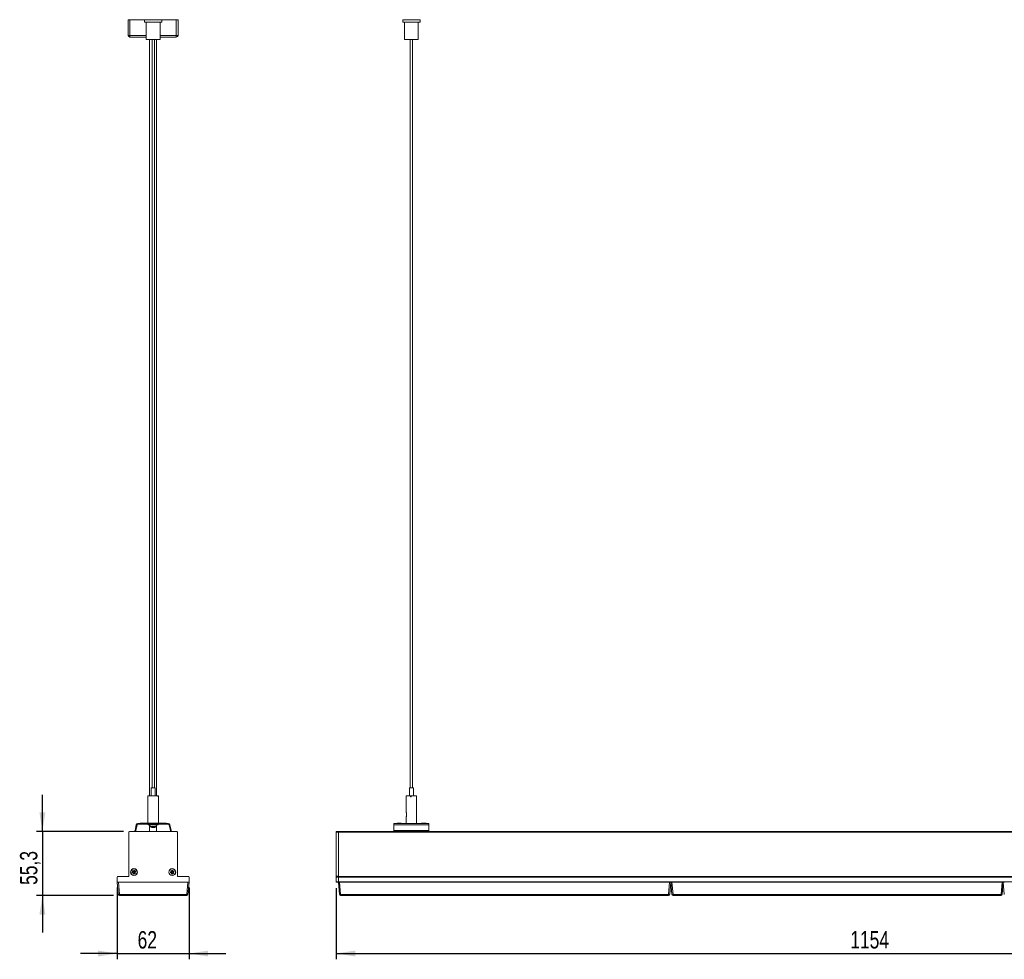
# Model space of a CAD drawing. Header units: millimetres. Extents: x 20 to 511, y 55 to 273.
# Tile 1 of 3: x 20 to 190, y 111 to 273. Entities that reach past the tile are written whole.
import ezdxf

# ---------------------------------------------------------------- set-up
doc = ezdxf.new("R2010")
doc.units = ezdxf.units.MM
doc.layers.add('SLD-0', color=179, linetype='Continuous')
doc.styles.add('SLDTEXTSTYLE0', font='TXT', dxfattribs={"width": 0.75})
doc.dimstyles.new('SLDDIMSTYLE0', dxfattribs={"dimtxt": 3, "dimasz": 3.302, "dimexe": 0, "dimexo": 0.0625, "dimgap": 0.75, "dimtad": 1, "dimdec": 1, "dimlfac": 5, "dimrnd": 1e-09, "dimzin": 12, "dimdsep": 46, "dimtxsty": 'SLDTEXTSTYLE0', "dimsah": 1, "dimcen": 0.09, "dimadec": 0, "dimazin": 3, "dimtfac": 1, "dimtdec": 1, "dimtmove": 0, "dimatfit": 0, "dimfxl": 1, "dimfrac": 2, "dimtolj": 1, "dimtzin": 12, "dimarcsym": 0})
doc.dimstyles.new('SLDDIMSTYLE1', dxfattribs={"dimtxt": 3, "dimasz": 3.302, "dimexe": 0, "dimexo": 0.0625, "dimgap": 0.75, "dimtad": 1, "dimdec": 1, "dimlfac": 5, "dimrnd": 1e-09, "dimzin": 12, "dimdsep": 46, "dimtxsty": 'SLDTEXTSTYLE0', "dimsah": 1, "dimcen": 0.09, "dimadec": 0, "dimazin": 3, "dimtfac": 1, "dimtdec": 1, "dimtofl": 0, "dimtmove": 0, "dimatfit": 3, "dimfxl": 1, "dimfrac": 2, "dimtolj": 1, "dimtzin": 12, "dimarcsym": 0})

# ---------------------------------------------------------------- blocks, each defined once
blk = doc.blocks.new('_D')
at = {"layer": 'SLD-0'}
for p, q in [((37.29, 123.59), (37.29, 111.19)), ((49.69, 123.59), (49.69, 111.19)), ((37.29, 112.19), (30.94, 112.19)), ((37.29, 112.19), (49.69, 112.19)), ((49.69, 112.19), (56.04, 112.19))]:
    blk.add_line(p, q, dxfattribs=at)
for points in [[(37.29, 112.19), (33.99, 112.7), (33.99, 111.69)], [(49.69, 112.19), (52.99, 111.69), (52.99, 112.7)]]:
    blk.add_solid(points, dxfattribs=at)
at = {"layer": 'SLD-0', "insert": (40.81, 116.06), "char_height": 3, "attachment_point": 1, "style": 'SLDTEXTSTYLE0'}
blk.add_mtext('62', dxfattribs=at)
blk = doc.blocks.new('_D_1')
at = {"layer": 'SLD-0'}
for p, q in [((24.37, 133.25), (24.37, 139.6)), ((38.39, 133.25), (23.37, 133.25)), ((24.37, 133.25), (24.37, 122.19)), ((36.67, 122.19), (23.37, 122.19)), ((24.37, 122.19), (24.37, 115.84))]:
    blk.add_line(p, q, dxfattribs=at)
for points in [[(24.37, 133.25), (24.88, 136.56), (23.86, 136.56)], [(24.37, 122.19), (23.86, 118.89), (24.88, 118.89)]]:
    blk.add_solid(points, dxfattribs=at)
at = {"layer": 'SLD-0', "insert": (20.5, 124.04), "char_height": 3, "attachment_point": 1, "rotation": 90, "style": 'SLDTEXTSTYLE0'}
blk.add_mtext('55,3', dxfattribs=at)
blk = doc.blocks.new('_D_2')
at = {"layer": 'SLD-0'}
for p, q in [((75.08, 123.49), (75.08, 111.19)), ((305.88, 123.49), (305.88, 111.19)), ((75.08, 112.19), (305.88, 112.19))]:
    blk.add_line(p, q, dxfattribs=at)
for points in [[(75.08, 112.19), (78.39, 111.69), (78.39, 112.7)], [(305.88, 112.19), (302.58, 112.7), (302.58, 111.69)]]:
    blk.add_solid(points, dxfattribs=at)
at = {"layer": 'SLD-0', "insert": (163.87, 116.06), "char_height": 3, "attachment_point": 1, "style": 'SLDTEXTSTYLE0'}
blk.add_mtext('1154', dxfattribs=at)

msp = doc.modelspace()

# ---------------------------------------------------------------- linework, layer by layer
at = {"color": 7, "linetype": 'Continuous', "lineweight": 15}
for p, q in [((39.188, 270.72), (39.188, 273.42)), ((39.188, 273.42), (39.488, 273.42)), ((39.488, 273.42), (39.488, 270.72)), ((39.488, 273.42), (42.002, 273.42)), ((42.002, 273.42), (42.002, 273.02)), ((42.002, 273.42), (42.683, 273.42)), ((42.002, 273.02), (42.683, 273.02)), ((42.304, 273.02), (42.304, 270.02)), ((42.683, 273.42), (45.007, 273.42)), ((42.683, 273.02), (45.007, 273.02)), ((44.704, 270.02), (44.704, 273.02)), ((45.007, 273.02), (45.007, 273.42)), ((45.007, 273.42), (47.488, 273.42)), ((47.488, 270.72), (47.488, 273.42)), ((47.488, 273.42), (47.788, 273.42)), ((47.788, 273.42), (47.788, 270.72)), ((86.582, 273.42), (86.582, 273.02)), ((86.582, 273.42), (89.342, 273.42)), ((86.582, 273.02), (89.342, 273.02)), ((86.884, 273.02), (86.884, 270.02)), ((89.284, 270.02), (89.284, 273.02)), ((89.342, 273.42), (89.586, 273.42)), ((89.342, 273.02), (89.586, 273.02)), ((89.586, 273.02), (89.586, 273.42)), ((39.188, 270.72), (39.488, 270.72)), ((39.488, 270.42), (39.488, 270.72)), ((42.304, 270.42), (39.488, 270.42)), ((42.272, 270.42), (42.272, 270.02)), ((47.488, 270.42), (44.704, 270.42)), ((47.488, 270.42), (47.488, 270.72)), ((47.788, 270.72), (47.488, 270.72)), ((42.888, 270.02), (42.272, 270.02)), ((44.704, 270.02), (42.304, 270.02)), ((42.888, 270.02), (42.888, 139.42)), ((43.304, 270.02), (43.304, 140.82)), ((43.704, 140.82), (43.704, 270.02)), ((44.088, 139.42), (44.088, 270.02)), ((44.672, 270.02), (44.088, 270.02)), ((89.284, 270.02), (86.884, 270.02)), ((87.884, 270.02), (87.884, 140.82)), ((88.284, 140.82), (88.284, 270.02)), ((42.572, 139.42), (42.572, 134.72)), ((42.604, 139.42), (42.572, 139.42)), ((42.604, 139.42), (42.604, 134.72)), ((44.391, 139.42), (42.604, 139.42)), ((43.159, 140.82), (43.159, 139.42)), ((43.159, 140.82), (43.849, 140.82)), ((43.849, 139.42), (43.849, 140.82)), ((44.391, 139.22), (44.391, 139.42)), ((44.391, 139.42), (44.404, 139.42)), ((44.404, 134.72), (44.404, 139.42)), ((44.404, 139.42), (44.404, 139.22)), ((44.404, 139.42), (44.404, 139.42)), ((87.184, 139.42), (87.184, 136.71)), ((87.938, 139.42), (87.184, 139.42)), ((87.739, 140.82), (87.739, 139.42)), ((87.739, 140.82), (88.429, 140.82)), ((87.938, 139.22), (87.938, 139.42)), ((87.99, 139.42), (87.938, 139.42)), ((87.99, 139.22), (87.99, 139.42)), ((88.071, 139.42), (88.071, 139.22)), ((88.984, 139.42), (88.071, 139.42)), ((88.429, 139.42), (88.429, 140.82)), ((88.984, 134.62), (88.984, 139.42)), ((44.391, 139.22), (44.404, 139.22)), ((88.071, 139.22), (87.938, 139.22)), ((40.579, 134.388), (40.363, 133.451)), ((40.612, 134.388), (40.396, 133.451)), ((40.493, 133.429), (40.709, 134.365)), ((46.104, 134.62), (40.904, 134.62)), ((40.904, 134.52), (46.104, 134.52)), ((41.572, 134.72), (41.604, 134.72)), ((41.604, 134.62), (41.604, 134.72)), ((41.604, 134.72), (45.404, 134.72)), ((42.625, 134.52), (42.623, 134.493)), ((42.656, 134.497), (42.623, 134.493)), ((42.623, 134.493), (42.624, 134.403)), ((42.656, 134.406), (42.624, 134.403)), ((42.657, 134.52), (42.656, 134.493)), ((42.757, 134.504), (42.656, 134.493)), ((42.656, 134.493), (42.656, 134.403)), ((42.824, 134.42), (42.656, 134.403)), ((42.742, 134.412), (42.743, 134.403)), ((42.775, 134.408), (42.743, 134.403)), ((42.75, 134.455), (42.76, 134.52)), ((42.86, 134.403), (42.75, 134.455)), ((42.774, 134.415), (42.776, 134.403)), ((42.84, 134.413), (42.776, 134.403)), ((42.815, 134.52), (42.874, 134.493)), ((42.828, 134.403), (42.815, 134.409)), ((42.829, 134.411), (42.828, 134.403)), ((42.854, 134.406), (42.828, 134.403)), ((42.874, 134.493), (42.86, 134.403)), ((43.088, 134.427), (42.86, 134.403)), ((43.03, 134.513), (42.874, 134.493)), ((42.888, 134.406), (42.888, 133.254)), ((42.946, 134.412), (42.973, 134.1)), ((43.1, 134.427), (43.225, 134.427)), ((43.128, 134.455), (43.145, 134.52)), ((43.311, 134.403), (43.128, 134.455)), ((43.169, 134.435), (43.128, 134.455)), ((43.169, 134.435), (43.17, 134.433)), ((43.237, 134.52), (43.333, 134.493)), ((43.333, 134.493), (43.311, 134.403)), ((43.435, 134.427), (43.311, 134.403)), ((43.408, 134.513), (43.333, 134.493)), ((43.466, 134.427), (43.698, 134.427)), ((43.581, 134.435), (43.651, 134.455)), ((43.651, 134.455), (43.668, 134.52)), ((43.835, 134.403), (43.651, 134.455)), ((43.687, 134.427), (43.759, 134.424)), ((43.726, 134.427), (43.698, 134.427)), ((43.76, 134.52), (43.858, 134.493)), ((43.822, 134.513), (43.822, 134.514)), ((43.822, 134.513), (43.858, 134.493)), ((43.858, 134.493), (43.835, 134.403)), ((43.847, 134.427), (43.843, 134.427)), ((43.847, 134.427), (44.017, 134.427)), ((43.965, 134.435), (44.117, 134.455)), ((44.001, 134.426), (44.132, 134.418)), ((44.064, 134.427), (44.017, 134.427)), ((44.036, 134.1), (44.064, 134.427)), ((44.063, 134.412), (44.148, 134.403)), ((44.088, 133.254), (44.088, 134.41)), ((44.088, 134.406), (44.116, 134.403)), ((44.107, 134.427), (44.111, 134.427)), ((44.116, 134.403), (44.122, 134.406)), ((44.117, 134.455), (44.128, 134.52)), ((44.233, 134.403), (44.117, 134.455)), ((44.132, 134.418), (44.233, 134.403)), ((44.148, 134.403), (44.168, 134.413)), ((44.161, 134.409), (44.2, 134.403)), ((44.2, 134.403), (44.184, 134.41)), ((44.186, 134.52), (44.247, 134.493)), ((44.201, 134.408), (44.2, 134.403)), ((44.247, 134.493), (44.233, 134.403)), ((44.234, 134.412), (44.32, 134.403)), ((44.235, 134.415), (44.352, 134.403)), ((44.239, 134.442), (44.35, 134.455)), ((44.32, 134.403), (44.32, 134.406)), ((44.32, 134.406), (44.32, 134.403)), ((44.35, 134.455), (44.35, 134.52)), ((44.352, 134.403), (44.35, 134.455)), ((44.351, 134.52), (44.353, 134.493)), ((44.353, 134.493), (44.352, 134.403)), ((45.384, 134.72), (45.372, 134.72)), ((45.404, 134.72), (45.404, 134.62)), ((45.804, 134.62), (45.765, 134.663)), ((46.267, 134.365), (46.483, 133.429)), ((46.299, 134.365), (46.515, 133.429)), ((46.613, 133.451), (46.397, 134.388)), ((85.084, 134.62), (91.084, 134.62)), ((85.084, 134.388), (85.084, 134.62)), ((91.084, 134.388), (85.084, 134.388)), ((85.084, 133.451), (85.084, 134.388)), ((87.184, 135.634), (87.184, 134.62)), ((91.084, 134.62), (91.084, 134.388)), ((91.084, 134.388), (91.084, 133.451)), ((39.288, 133.154), (39.288, 125.554)), ((47.588, 133.254), (39.388, 133.254)), ((40.355, 133.384), (40.355, 133.254)), ((40.388, 133.384), (40.388, 133.254)), ((40.488, 133.254), (40.488, 133.384)), ((44.036, 134.1), (42.973, 134.1)), ((43.4, 133.996), (43.4, 133.953)), ((43.482, 133.962), (43.482, 133.953)), ((43.608, 133.965), (43.608, 133.953)), ((46.488, 133.384), (46.488, 133.254)), ((46.521, 133.384), (46.521, 133.254)), ((46.621, 133.254), (46.621, 133.384)), ((47.688, 125.554), (47.688, 133.154)), ((75.084, 133.254), (75.484, 133.254)), ((75.084, 133.154), (75.084, 133.254)), ((75.484, 133.154), (75.084, 133.154)), ((75.084, 125.554), (75.084, 133.154)), ((75.484, 133.254), (305.484, 133.254)), ((75.484, 133.254), (75.484, 133.154)), ((75.484, 133.154), (305.484, 133.154)), ((75.484, 125.554), (75.484, 133.154)), ((85.084, 133.384), (85.084, 133.451)), ((85.084, 133.451), (91.084, 133.451)), ((91.084, 133.384), (85.084, 133.384)), ((85.084, 133.254), (85.084, 133.384)), ((91.084, 133.451), (91.084, 133.384)), ((91.084, 133.384), (91.084, 133.254)), ((39.936, 126.256), (39.986, 126.282)), ((39.955, 126.22), (39.936, 126.256)), ((39.955, 126.22), (40.004, 126.246)), ((39.958, 126.356), (39.989, 126.38)), ((39.992, 126.312), (39.958, 126.356)), ((39.974, 126.185), (40.023, 126.211)), ((40.029, 126.193), (39.974, 126.185)), ((40.035, 126.153), (39.979, 126.145)), ((39.985, 126.106), (39.979, 126.145)), ((40.04, 126.113), (39.985, 126.106)), ((39.986, 126.282), (40.004, 126.246)), ((40.024, 126.336), (39.989, 126.38)), ((39.992, 126.312), (40.024, 126.336)), ((40.055, 126.361), (40.021, 126.405)), ((40.021, 126.405), (40.068, 126.375)), ((40.04, 126.113), (40.035, 126.153)), ((40.064, 126.473), (40.042, 126.439)), ((40.042, 126.439), (40.09, 126.409)), ((40.061, 126.037), (40.063, 126.093)), ((40.061, 126.037), (40.101, 126.035)), ((40.063, 126.093), (40.103, 126.091)), ((40.064, 126.473), (40.111, 126.443)), ((40.111, 126.443), (40.09, 126.409)), ((40.101, 126.035), (40.103, 126.091)), ((40.14, 126.452), (40.161, 126.504)), ((40.14, 126.452), (40.177, 126.437)), ((40.141, 126.034), (40.143, 126.09)), ((40.162, 126.086), (40.141, 126.034)), ((40.161, 126.504), (40.198, 126.489)), ((40.177, 126.437), (40.198, 126.489)), ((40.199, 126.071), (40.178, 126.019)), ((40.215, 126.004), (40.178, 126.019)), ((40.236, 126.055), (40.199, 126.071)), ((40.214, 126.422), (40.235, 126.474)), ((40.236, 126.055), (40.215, 126.004)), ((40.235, 126.474), (40.233, 126.418)), ((40.265, 126.065), (40.286, 126.099)), ((40.312, 126.035), (40.265, 126.065)), ((40.275, 126.473), (40.273, 126.417)), ((40.313, 126.415), (40.273, 126.417)), ((40.315, 126.471), (40.275, 126.473)), ((40.334, 126.069), (40.286, 126.099)), ((40.355, 126.103), (40.308, 126.133)), ((40.312, 126.035), (40.334, 126.069)), ((40.315, 126.471), (40.313, 126.415)), ((40.321, 126.147), (40.355, 126.103)), ((40.336, 126.395), (40.391, 126.402)), ((40.336, 126.395), (40.341, 126.355)), ((40.341, 126.355), (40.397, 126.363)), ((40.347, 126.315), (40.402, 126.323)), ((40.384, 126.196), (40.352, 126.172)), ((40.352, 126.172), (40.387, 126.127)), ((40.402, 126.323), (40.353, 126.297)), ((40.421, 126.288), (40.372, 126.261)), ((40.39, 126.226), (40.372, 126.261)), ((40.384, 126.196), (40.418, 126.152)), ((40.418, 126.152), (40.387, 126.127)), ((40.44, 126.252), (40.39, 126.226)), ((40.391, 126.402), (40.397, 126.363)), ((40.44, 126.252), (40.421, 126.288)), ((46.536, 126.256), (46.586, 126.282)), ((46.555, 126.22), (46.536, 126.256)), ((46.555, 126.22), (46.604, 126.246)), ((46.558, 126.356), (46.589, 126.38)), ((46.592, 126.312), (46.558, 126.356)), ((46.574, 126.185), (46.623, 126.211)), ((46.629, 126.193), (46.574, 126.185)), ((46.635, 126.153), (46.579, 126.145)), ((46.585, 126.106), (46.579, 126.145)), ((46.64, 126.113), (46.585, 126.106)), ((46.586, 126.282), (46.604, 126.246)), ((46.624, 126.336), (46.589, 126.38)), ((46.592, 126.312), (46.624, 126.336)), ((46.621, 126.405), (46.668, 126.375)), ((46.655, 126.361), (46.621, 126.405)), ((46.64, 126.113), (46.635, 126.153)), ((46.664, 126.473), (46.642, 126.439)), ((46.642, 126.439), (46.69, 126.409)), ((46.661, 126.037), (46.663, 126.093)), ((46.661, 126.037), (46.701, 126.035)), ((46.663, 126.093), (46.703, 126.091)), ((46.664, 126.473), (46.711, 126.443)), ((46.711, 126.443), (46.69, 126.409)), ((46.701, 126.035), (46.703, 126.091)), ((46.74, 126.452), (46.761, 126.504)), ((46.74, 126.452), (46.777, 126.437)), ((46.741, 126.034), (46.743, 126.09)), ((46.762, 126.086), (46.741, 126.034)), ((46.761, 126.504), (46.798, 126.489)), ((46.777, 126.437), (46.798, 126.489)), ((46.799, 126.071), (46.778, 126.019)), ((46.815, 126.004), (46.778, 126.019)), ((46.836, 126.055), (46.799, 126.071)), ((46.814, 126.422), (46.835, 126.474)), ((46.836, 126.055), (46.815, 126.004)), ((46.835, 126.474), (46.833, 126.418)), ((46.865, 126.065), (46.886, 126.099)), ((46.912, 126.035), (46.865, 126.065)), ((46.875, 126.473), (46.873, 126.417)), ((46.913, 126.415), (46.873, 126.417)), ((46.915, 126.471), (46.875, 126.473)), ((46.934, 126.069), (46.886, 126.099)), ((46.955, 126.103), (46.908, 126.133)), ((46.912, 126.035), (46.934, 126.069)), ((46.915, 126.471), (46.913, 126.415)), ((46.921, 126.147), (46.955, 126.103)), ((46.936, 126.395), (46.991, 126.402)), ((46.936, 126.395), (46.941, 126.355)), ((46.941, 126.355), (46.997, 126.363)), ((46.947, 126.315), (47.002, 126.323)), ((46.984, 126.196), (46.952, 126.172)), ((46.952, 126.172), (46.987, 126.127)), ((47.002, 126.323), (46.953, 126.297)), ((47.021, 126.288), (46.972, 126.261)), ((46.99, 126.226), (46.972, 126.261)), ((46.984, 126.196), (47.018, 126.152)), ((47.018, 126.152), (46.987, 126.127)), ((47.04, 126.252), (46.99, 126.226)), ((46.991, 126.402), (46.997, 126.363)), ((47.04, 126.252), (47.021, 126.288)), ((37.288, 125.394), (37.288, 124.594)), ((37.473, 122.376), (37.288, 124.494)), ((37.288, 124.494), (37.388, 124.494)), ((39.228, 125.494), (37.388, 125.494)), ((37.388, 124.494), (49.588, 124.494)), ((37.487, 124.494), (37.672, 122.376)), ((49.588, 125.494), (47.748, 125.494)), ((49.304, 122.376), (49.489, 124.494)), ((49.688, 124.494), (49.503, 122.376)), ((49.588, 124.494), (49.688, 124.494)), ((49.688, 124.594), (49.688, 125.394)), ((75.084, 125.554), (75.484, 125.554)), ((75.084, 125.494), (75.084, 125.554)), ((75.084, 125.494), (75.484, 125.494)), ((75.084, 125.394), (75.084, 125.494)), ((75.084, 124.594), (75.084, 125.394)), ((75.484, 125.394), (75.084, 125.394)), ((75.084, 124.594), (75.484, 124.594)), ((75.084, 124.494), (75.084, 124.594)), ((75.484, 124.494), (75.084, 124.494)), ((75.484, 125.554), (75.484, 125.494)), ((75.484, 125.494), (305.484, 125.494)), ((75.484, 125.394), (75.484, 125.494)), ((305.484, 125.394), (75.484, 125.394)), ((75.484, 124.594), (75.484, 125.394)), ((75.484, 124.594), (305.484, 124.594)), ((75.484, 124.494), (75.484, 124.594)), ((75.511, 124.494), (75.484, 124.494)), ((75.669, 122.376), (75.484, 124.494)), ((75.511, 124.494), (75.683, 124.494)), ((75.683, 124.494), (75.869, 122.376)), ((132.685, 124.494), (75.683, 124.494)), ((132.5, 122.376), (132.685, 124.494)), ((132.685, 124.494), (132.858, 124.494)), ((132.884, 124.494), (132.699, 122.376)), ((132.911, 124.494), (132.858, 124.494)), ((133.069, 122.376), (132.884, 124.494)), ((132.911, 124.494), (133.083, 124.494)), ((133.083, 124.494), (133.269, 122.376)), ((190.085, 124.494), (133.083, 124.494)), ((189.9, 122.376), (190.085, 124.494)), ((190.085, 124.494), (190.258, 124.494)), ((190.284, 124.494), (190.099, 122.376)), ((190.311, 124.494), (190.258, 124.494)), ((190.469, 122.376), (190.284, 124.494)), ((190.311, 124.494), (190.483, 124.494)), ((37.672, 122.376), (49.304, 122.376)), ((37.672, 122.194), (37.672, 122.376)), ((49.304, 122.194), (37.672, 122.194)), ((49.304, 122.194), (49.304, 122.376)), ((75.869, 122.376), (132.5, 122.376)), ((75.869, 122.376), (75.869, 122.194)), ((132.5, 122.194), (75.869, 122.194)), ((132.5, 122.194), (132.5, 122.376)), ((133.269, 122.376), (189.9, 122.376)), ((133.269, 122.376), (133.269, 122.194)), ((189.9, 122.194), (133.269, 122.194)), ((189.9, 122.194), (189.9, 122.376))]:
    msp.add_line(p, q, dxfattribs=at)
at = {"color": 8, "linetype": 'Continuous', "lineweight": 15}
for p, q in [((39.488, 270.72), (42.304, 270.72)), ((44.704, 270.72), (47.488, 270.72)), ((43.142, 134.429), (43.143, 134.448)), ((43.852, 134.519), (43.85, 134.497))]:
    msp.add_line(p, q, dxfattribs=at)
at = {"color": 7, "linetype": 'Continuous', "lineweight": 15, "flags": 128}
for points in [[(43.367, 133.957), (43.377, 133.956), (43.4, 133.953)], [(43.504, 133.957), (43.498, 133.956), (43.482, 133.953)], [(39.974, 126.185), (39.97, 126.192), (39.966, 126.198), (39.963, 126.205), (39.96, 126.21), (39.958, 126.214), (39.956, 126.218), (39.955, 126.22), (39.955, 126.22)], [(39.979, 126.145), (39.979, 126.146), (39.979, 126.148), (39.978, 126.152), (39.978, 126.157), (39.977, 126.163), (39.976, 126.17), (39.975, 126.177), (39.974, 126.185)], [(39.989, 126.38), (39.99, 126.381), (39.992, 126.382), (39.995, 126.385), (39.999, 126.388), (40.003, 126.391), (40.009, 126.396), (40.015, 126.4), (40.021, 126.405)], [(40.004, 126.246), (40.005, 126.246), (40.006, 126.244), (40.008, 126.24), (40.01, 126.236), (40.013, 126.231), (40.016, 126.225), (40.02, 126.218), (40.023, 126.211)], [(40.042, 126.439), (40.042, 126.438), (40.041, 126.436), (40.039, 126.433), (40.036, 126.429), (40.033, 126.424), (40.029, 126.418), (40.025, 126.412), (40.021, 126.405)], [(40.024, 126.336), (40.024, 126.337), (40.026, 126.338), (40.029, 126.34), (40.033, 126.343), (40.038, 126.347), (40.043, 126.351), (40.049, 126.356), (40.055, 126.361)], [(40.035, 126.153), (40.034, 126.154), (40.034, 126.156), (40.034, 126.16), (40.033, 126.164), (40.032, 126.17), (40.031, 126.177), (40.03, 126.185), (40.029, 126.193)], [(40.084, 126.399), (40.082, 126.397), (40.08, 126.394), (40.078, 126.391), (40.077, 126.388), (40.075, 126.385), (40.073, 126.382), (40.071, 126.379), (40.068, 126.375)], [(40.09, 126.409), (40.09, 126.409), (40.089, 126.408), (40.089, 126.408), (40.088, 126.406), (40.087, 126.405), (40.086, 126.403), (40.085, 126.401), (40.084, 126.399)], [(40.101, 126.035), (40.101, 126.035), (40.104, 126.035), (40.107, 126.035), (40.112, 126.035), (40.118, 126.035), (40.125, 126.034), (40.133, 126.034), (40.141, 126.034)], [(40.103, 126.091), (40.103, 126.091), (40.106, 126.091), (40.109, 126.091), (40.114, 126.091), (40.12, 126.091), (40.127, 126.09), (40.135, 126.09), (40.143, 126.09)], [(40.178, 126.019), (40.177, 126.019), (40.175, 126.02), (40.171, 126.021), (40.167, 126.023), (40.161, 126.025), (40.155, 126.028), (40.148, 126.031), (40.141, 126.034)], [(40.162, 126.086), (40.165, 126.084), (40.169, 126.083), (40.172, 126.081), (40.176, 126.08), (40.179, 126.078), (40.182, 126.077), (40.185, 126.076), (40.188, 126.075)], [(40.177, 126.437), (40.177, 126.437), (40.178, 126.437), (40.179, 126.437), (40.18, 126.436), (40.182, 126.435), (40.183, 126.435), (40.186, 126.434), (40.188, 126.433)], [(40.214, 126.422), (40.211, 126.424), (40.207, 126.425), (40.204, 126.427), (40.2, 126.428), (40.197, 126.429), (40.194, 126.431), (40.191, 126.432), (40.188, 126.433)], [(40.199, 126.071), (40.199, 126.071), (40.198, 126.071), (40.197, 126.071), (40.196, 126.072), (40.194, 126.072), (40.193, 126.073), (40.19, 126.074), (40.188, 126.075)], [(40.198, 126.489), (40.199, 126.489), (40.201, 126.488), (40.205, 126.487), (40.209, 126.485), (40.215, 126.482), (40.221, 126.48), (40.228, 126.477), (40.235, 126.474)], [(40.273, 126.417), (40.272, 126.417), (40.27, 126.417), (40.267, 126.417), (40.262, 126.417), (40.256, 126.417), (40.249, 126.418), (40.241, 126.418), (40.233, 126.418)], [(40.275, 126.473), (40.275, 126.473), (40.272, 126.473), (40.269, 126.473), (40.264, 126.473), (40.258, 126.473), (40.251, 126.473), (40.243, 126.474), (40.235, 126.474)], [(40.286, 126.099), (40.287, 126.099), (40.288, 126.101), (40.29, 126.104), (40.292, 126.109), (40.296, 126.114), (40.299, 126.12), (40.303, 126.126), (40.308, 126.133)], [(40.352, 126.172), (40.352, 126.171), (40.35, 126.17), (40.347, 126.167), (40.343, 126.164), (40.338, 126.161), (40.333, 126.156), (40.327, 126.152), (40.321, 126.147)], [(40.334, 126.069), (40.334, 126.07), (40.335, 126.071), (40.337, 126.075), (40.34, 126.079), (40.343, 126.084), (40.347, 126.09), (40.351, 126.096), (40.355, 126.103)], [(40.341, 126.355), (40.342, 126.354), (40.342, 126.352), (40.342, 126.348), (40.343, 126.343), (40.344, 126.337), (40.345, 126.33), (40.346, 126.323), (40.347, 126.315)], [(40.372, 126.261), (40.371, 126.262), (40.37, 126.264), (40.368, 126.267), (40.366, 126.272), (40.363, 126.277), (40.36, 126.283), (40.356, 126.29), (40.353, 126.297)], [(40.387, 126.127), (40.386, 126.127), (40.384, 126.125), (40.381, 126.123), (40.377, 126.12), (40.373, 126.116), (40.367, 126.112), (40.361, 126.108), (40.355, 126.103)], [(40.397, 126.363), (40.397, 126.362), (40.397, 126.36), (40.398, 126.356), (40.398, 126.351), (40.399, 126.345), (40.4, 126.338), (40.401, 126.331), (40.402, 126.323)], [(40.421, 126.288), (40.421, 126.288), (40.42, 126.29), (40.418, 126.294), (40.416, 126.298), (40.413, 126.303), (40.41, 126.309), (40.406, 126.316), (40.402, 126.323)], [(46.574, 126.185), (46.57, 126.192), (46.566, 126.198), (46.563, 126.205), (46.56, 126.21), (46.558, 126.214), (46.556, 126.218), (46.555, 126.22), (46.555, 126.22)], [(46.579, 126.145), (46.579, 126.146), (46.579, 126.148), (46.578, 126.152), (46.578, 126.157), (46.577, 126.163), (46.576, 126.17), (46.575, 126.177), (46.574, 126.185)], [(46.589, 126.38), (46.59, 126.381), (46.592, 126.382), (46.595, 126.385), (46.599, 126.388), (46.603, 126.391), (46.609, 126.396), (46.615, 126.4), (46.621, 126.405)], [(46.604, 126.246), (46.605, 126.246), (46.606, 126.244), (46.608, 126.24), (46.61, 126.236), (46.613, 126.231), (46.616, 126.225), (46.62, 126.218), (46.623, 126.211)], [(46.642, 126.439), (46.642, 126.438), (46.641, 126.436), (46.639, 126.433), (46.636, 126.429), (46.633, 126.424), (46.629, 126.418), (46.625, 126.412), (46.621, 126.405)], [(46.624, 126.336), (46.624, 126.337), (46.626, 126.338), (46.629, 126.34), (46.633, 126.343), (46.638, 126.347), (46.643, 126.351), (46.649, 126.356), (46.655, 126.361)], [(46.635, 126.153), (46.634, 126.154), (46.634, 126.156), (46.634, 126.16), (46.633, 126.164), (46.632, 126.17), (46.631, 126.177), (46.63, 126.185), (46.629, 126.193)], [(46.684, 126.399), (46.682, 126.397), (46.68, 126.394), (46.678, 126.391), (46.677, 126.388), (46.675, 126.385), (46.673, 126.382), (46.671, 126.379), (46.668, 126.375)], [(46.69, 126.409), (46.69, 126.409), (46.689, 126.408), (46.689, 126.408), (46.688, 126.406), (46.687, 126.405), (46.686, 126.403), (46.685, 126.401), (46.684, 126.399)], [(46.701, 126.035), (46.701, 126.035), (46.704, 126.035), (46.707, 126.035), (46.712, 126.035), (46.718, 126.035), (46.725, 126.034), (46.733, 126.034), (46.741, 126.034)], [(46.703, 126.091), (46.703, 126.091), (46.706, 126.091), (46.709, 126.091), (46.714, 126.091), (46.72, 126.091), (46.727, 126.09), (46.735, 126.09), (46.743, 126.09)], [(46.778, 126.019), (46.777, 126.019), (46.775, 126.02), (46.771, 126.021), (46.767, 126.023), (46.761, 126.025), (46.755, 126.028), (46.748, 126.031), (46.741, 126.034)], [(46.762, 126.086), (46.765, 126.084), (46.769, 126.083), (46.772, 126.081), (46.776, 126.08), (46.779, 126.078), (46.782, 126.077), (46.785, 126.076), (46.788, 126.075)], [(46.777, 126.437), (46.777, 126.437), (46.778, 126.437), (46.779, 126.437), (46.78, 126.436), (46.782, 126.435), (46.783, 126.435), (46.786, 126.434), (46.788, 126.433)], [(46.814, 126.422), (46.811, 126.424), (46.807, 126.425), (46.804, 126.427), (46.8, 126.428), (46.797, 126.429), (46.794, 126.431), (46.791, 126.432), (46.788, 126.433)], [(46.799, 126.071), (46.799, 126.071), (46.798, 126.071), (46.797, 126.071), (46.796, 126.072), (46.794, 126.072), (46.793, 126.073), (46.79, 126.074), (46.788, 126.075)], [(46.798, 126.489), (46.799, 126.489), (46.801, 126.488), (46.805, 126.487), (46.809, 126.485), (46.815, 126.482), (46.821, 126.48), (46.828, 126.477), (46.835, 126.474)], [(46.873, 126.417), (46.872, 126.417), (46.87, 126.417), (46.867, 126.417), (46.862, 126.417), (46.856, 126.417), (46.849, 126.418), (46.841, 126.418), (46.833, 126.418)], [(46.875, 126.473), (46.875, 126.473), (46.872, 126.473), (46.869, 126.473), (46.864, 126.473), (46.858, 126.473), (46.851, 126.473), (46.843, 126.474), (46.835, 126.474)], [(46.886, 126.099), (46.887, 126.099), (46.888, 126.101), (46.89, 126.104), (46.892, 126.109), (46.896, 126.114), (46.899, 126.12), (46.903, 126.126), (46.908, 126.133)], [(46.952, 126.172), (46.952, 126.171), (46.95, 126.17), (46.947, 126.167), (46.943, 126.164), (46.938, 126.161), (46.933, 126.156), (46.927, 126.152), (46.921, 126.147)], [(46.934, 126.069), (46.934, 126.07), (46.935, 126.071), (46.937, 126.075), (46.94, 126.079), (46.943, 126.084), (46.947, 126.09), (46.951, 126.096), (46.955, 126.103)], [(46.941, 126.355), (46.942, 126.354), (46.942, 126.352), (46.942, 126.348), (46.943, 126.343), (46.944, 126.337), (46.945, 126.33), (46.946, 126.323), (46.947, 126.315)], [(46.972, 126.261), (46.971, 126.262), (46.97, 126.264), (46.968, 126.267), (46.966, 126.272), (46.963, 126.277), (46.96, 126.283), (46.956, 126.29), (46.953, 126.297)], [(46.987, 126.127), (46.986, 126.127), (46.984, 126.125), (46.981, 126.123), (46.977, 126.12), (46.973, 126.116), (46.967, 126.112), (46.961, 126.108), (46.955, 126.103)], [(46.997, 126.363), (46.997, 126.362), (46.997, 126.36), (46.998, 126.356), (46.998, 126.351), (46.999, 126.345), (47, 126.338), (47.001, 126.331), (47.002, 126.323)], [(47.021, 126.288), (47.021, 126.288), (47.02, 126.29), (47.018, 126.294), (47.016, 126.298), (47.013, 126.303), (47.01, 126.309), (47.006, 126.316), (47.002, 126.323)]]:
    msp.add_lwpolyline(points, dxfattribs=at)
at = {"color": 7, "linetype": 'Continuous', "lineweight": 15}
for centre, radius in [((40.188, 126.254), 0.6), ((40.188, 126.254), 0.56), ((46.788, 126.254), 0.6), ((46.788, 126.254), 0.56)]:
    msp.add_circle(centre, radius, dxfattribs=at)
for centre, radius, start, end in [((39.488, 270.72), 0.3, 180, 270), ((47.488, 270.72), 0.3, 270, 0), ((40.872, 134.32), 0.3, 90, 167), ((40.904, 134.32), 0.3, 90, 167), ((40.904, 134.32), 0.2, 90, 167), ((46.072, 134.32), 0.2, 13, 90), ((46.104, 134.32), 0.3, 13, 90), ((46.104, 134.32), 0.2, 13, 90), ((85.711, 134.52), 0.2, 90, 150), ((86.165, 134.52), 0.2, 30, 90), ((90.004, 134.52), 0.2, 90, 150), ((90.457, 134.52), 0.2, 30, 90), ((39.388, 133.154), 0.1, 90, 180), ((40.655, 133.384), 0.3, 167, 180), ((40.688, 133.384), 0.3, 167, 180), ((40.688, 133.384), 0.2, 167, 180), ((43.504, 134.947), 1, 237.90129, 262.11845), ((43.34, 134.663), 0.669, 264.61559, 275.38441), ((43.449, 134.288), 0.339, 239.48622, 261.68422), ((43.546, 134.657), 0.706, 258.1091, 264.84174), ((43.575, 134.288), 0.339, 239.48622, 261.68422), ((43.461, 134.666), 0.716, 275.21012, 290.72389), ((43.543, 134.666), 0.716, 275.21013, 290.72389), ((43.504, 134.947), 1, 277.88155, 302.09871), ((43.755, 134.28), 0.287, 261.77063, 278.22937), ((46.288, 133.384), 0.2, 0, 13), ((46.321, 133.384), 0.2, 0, 13), ((46.321, 133.384), 0.3, 0, 13), ((47.588, 133.154), 0.1, 0, 90), ((39.974, 126.185), 0.08, 117.85019, 277.85019), ((39.974, 126.185), 0.04, 117.85019, 277.85019), ((40.021, 126.405), 0.08, 57.85019, 217.85019), ((40.021, 126.405), 0.04, 57.85019, 217.85019), ((39.976, 126.299), 0.02, 297.85019, 37.85019), ((39.976, 126.299), 0.06, 297.85019, 37.85019), ((40.043, 126.093), 0.06, 357.85019, 97.85019), ((40.043, 126.093), 0.02, 357.85019, 97.85019), ((40.141, 126.034), 0.08, 177.85019, 337.85019), ((40.122, 126.46), 0.06, 237.85019, 337.85019), ((40.141, 126.034), 0.04, 177.85019, 337.85019), ((40.122, 126.46), 0.02, 237.85019, 337.85019), ((40.235, 126.474), 0.08, 357.85019, 157.85019), ((40.235, 126.474), 0.04, 357.85019, 157.85019), ((40.254, 126.048), 0.06, 57.85019, 157.85019), ((40.254, 126.048), 0.02, 57.85019, 157.85019), ((40.333, 126.414), 0.06, 177.85019, 277.85019), ((40.355, 126.103), 0.08, 237.85019, 37.85019), ((40.333, 126.414), 0.02, 177.85019, 277.85019), ((40.355, 126.103), 0.04, 237.85019, 37.85019), ((40.4, 126.208), 0.06, 117.85019, 217.85019), ((40.4, 126.208), 0.02, 117.85019, 217.85019), ((40.402, 126.323), 0.08, 297.85019, 97.85019), ((40.402, 126.323), 0.04, 297.85019, 97.85019), ((46.574, 126.185), 0.08, 117.85019, 277.85019), ((46.574, 126.185), 0.04, 117.85019, 277.85019), ((46.621, 126.405), 0.08, 57.85019, 217.85019), ((46.621, 126.405), 0.04, 57.85019, 217.85019), ((46.576, 126.299), 0.02, 297.85019, 37.85019), ((46.576, 126.299), 0.06, 297.85019, 37.85019), ((46.643, 126.093), 0.06, 357.85019, 97.85019), ((46.643, 126.093), 0.02, 357.85019, 97.85019), ((46.741, 126.034), 0.08, 177.85019, 337.85019), ((46.722, 126.46), 0.06, 237.85019, 337.85019), ((46.741, 126.034), 0.04, 177.85019, 337.85019), ((46.722, 126.46), 0.02, 237.85019, 337.85019), ((46.835, 126.474), 0.08, 357.85019, 157.85019), ((46.835, 126.474), 0.04, 357.85019, 157.85019), ((46.854, 126.048), 0.06, 57.85019, 157.85019), ((46.854, 126.048), 0.02, 57.85019, 157.85019), ((46.933, 126.414), 0.06, 177.85019, 277.85019), ((46.955, 126.103), 0.08, 237.85019, 37.85019), ((46.933, 126.414), 0.02, 177.85019, 277.85019), ((46.955, 126.103), 0.04, 237.85019, 37.85019), ((47, 126.208), 0.06, 117.85019, 217.85019), ((47, 126.208), 0.02, 117.85019, 217.85019), ((47.002, 126.323), 0.08, 297.85019, 97.85019), ((47.002, 126.323), 0.04, 297.85019, 97.85019), ((37.388, 125.394), 0.1, 90, 180), ((37.388, 124.594), 0.1, 180, 270), ((39.228, 125.554), 0.06, 270, 0), ((47.748, 125.554), 0.06, 180, 270), ((49.588, 125.394), 0.1, 0, 90), ((49.588, 124.594), 0.1, 270, 0), ((37.573, 122.953), 0.585, 260.19728, 279.80272), ((37.672, 122.394), 0.2, 185, 270), ((49.403, 122.953), 0.585, 260.19725, 279.80275), ((49.304, 122.394), 0.2, 270, 355), ((75.769, 122.953), 0.585, 260.19647, 279.80353), ((75.869, 122.394), 0.2, 185, 270), ((132.599, 122.953), 0.585, 260.19647, 279.80353), ((132.5, 122.394), 0.2, 270, 355), ((133.169, 122.953), 0.585, 260.19647, 279.80353), ((133.269, 122.394), 0.2, 185, 270), ((189.999, 122.953), 0.585, 260.19743, 279.80257), ((189.9, 122.394), 0.2, 270, 355)]:
    msp.add_arc(centre, radius, start, end, dxfattribs=at)
for points, knots in [([(87.184, 136.71), (87.185, 136.698), (87.187, 136.669), (87.201, 136.597), (87.215, 136.513), (87.227, 136.431), (87.238, 136.333), (87.244, 136.232), (87.244, 136.129), (87.239, 136.028), (87.23, 135.929), (87.217, 135.841), (87.204, 135.767), (87.192, 135.696), (87.184, 135.65), (87.184, 135.636), (87.185, 135.634)], [0, 0, 0, 0, 0.0697492, 0.17374, 0.2267925, 0.3029568, 0.3790745, 0.4551751, 0.531272, 0.6073694, 0.6834762, 0.7596114, 0.8262298, 0.882843, 0.9801983, 1, 1, 1, 1]), ([(41.381, 134.72), (41.375, 134.72), (41.366, 134.721), (41.354, 134.718), (41.344, 134.715), (41.337, 134.712), (41.327, 134.709), (41.313, 134.704), (41.292, 134.694), (41.266, 134.68), (41.231, 134.655), (41.215, 134.635), (41.204, 134.62)], [0, 0, 0, 0, 0.2507553, 0.3306226, 0.3643595, 0.3961462, 0.4278423, 0.4611556, 0.5372209, 0.6304449, 0.7413138, 1, 1, 1, 1]), ([(41.604, 134.72), (41.576, 134.72), (41.529, 134.72), (41.47, 134.72), (41.426, 134.72), (41.391, 134.72), (41.382, 134.72), (41.378, 134.72)], [0, 0, 0, 0, 0.2484233, 0.4134309, 0.6020116, 0.7941671, 1, 1, 1, 1]), ([(41.604, 134.72), (41.583, 134.72), (41.534, 134.72), (41.475, 134.72), (41.431, 134.72), (41.402, 134.72), (41.385, 134.72), (41.382, 134.72), (41.381, 134.72)], [0, 0, 0, 0, 0.1985155, 0.4496202, 0.596564, 0.7559544, 0.9248622, 1, 1, 1, 1]), ([(43.03, 134.513), (43.037, 134.514), (43.05, 134.515), (43.074, 134.517), (43.092, 134.518), (43.102, 134.519), (43.105, 134.519)], [0, 0, 0, 0, 0.2837103, 0.5674139, 0.8512262, 1, 1, 1, 1]), ([(43.03, 134.427), (43.03, 134.435), (43.03, 134.451), (43.03, 134.475), (43.03, 134.496), (43.03, 134.509), (43.03, 134.513)], [0, 0, 0, 0, 0.2605505, 0.5546738, 0.8520326, 1, 1, 1, 1]), ([(43.1, 134.427), (43.094, 134.427), (43.081, 134.427), (43.059, 134.427), (43.041, 134.427), (43.032, 134.427), (43.03, 134.427)], [0, 0, 0, 0, 0.30208922, 0.60418145, 0.90590512, 1, 1, 1, 1]), ([(43.105, 134.519), (43.105, 134.511), (43.104, 134.495), (43.102, 134.47), (43.101, 134.448), (43.1, 134.433), (43.1, 134.427)], [0, 0, 0, 0, 0.2563938, 0.5324541, 0.8055339, 1, 1, 1, 1]), ([(43.17, 134.433), (43.169, 134.432), (43.165, 134.431), (43.154, 134.429), (43.145, 134.429), (43.142, 134.429)], [0, 0, 0, 0, 0.3960691, 0.7923188, 1, 1, 1, 1]), ([(43.218, 134.429), (43.205, 134.429), (43.179, 134.43), (43.154, 134.429), (43.142, 134.429)], [0, 0, 0, 0, 0.4935061, 1, 1, 1, 1]), ([(43.304, 134.52), (43.322, 134.52), (43.362, 134.518), (43.419, 134.518), (43.457, 134.519), (43.472, 134.519)], [0, 0, 0, 0, 0.33359579, 0.73745956, 1, 1, 1, 1]), ([(43.404, 134.427), (43.404, 134.435), (43.405, 134.451), (43.406, 134.475), (43.407, 134.496), (43.407, 134.509), (43.408, 134.513)], [0, 0, 0, 0, 0.2605496, 0.5546731, 0.852033, 1, 1, 1, 1]), ([(43.466, 134.427), (43.458, 134.427), (43.443, 134.427), (43.423, 134.427), (43.41, 134.427), (43.405, 134.427), (43.404, 134.427)], [0, 0, 0, 0, 0.3020853, 0.60418, 0.905908, 1, 1, 1, 1]), ([(43.408, 134.513), (43.411, 134.514), (43.419, 134.515), (43.438, 134.517), (43.457, 134.518), (43.468, 134.519), (43.472, 134.519)], [0, 0, 0, 0, 0.2837216, 0.5674313, 0.8512417, 1, 1, 1, 1]), ([(43.472, 134.519), (43.472, 134.511), (43.471, 134.495), (43.469, 134.47), (43.467, 134.448), (43.466, 134.433), (43.466, 134.427)], [0, 0, 0, 0, 0.256393, 0.5324542, 0.805534, 1, 1, 1, 1]), ([(43.518, 134.429), (43.518, 134.436), (43.52, 134.453), (43.521, 134.477), (43.523, 134.5), (43.524, 134.514), (43.524, 134.52)], [0, 0, 0, 0, 0.256387, 0.5324584, 0.8055406, 1, 1, 1, 1]), ([(43.581, 134.435), (43.578, 134.434), (43.571, 134.432), (43.552, 134.431), (43.534, 134.429), (43.522, 134.429), (43.518, 134.429)], [0, 0, 0, 0, 0.2837041, 0.5674225, 0.8512366, 1, 1, 1, 1]), ([(43.687, 134.428), (43.668, 134.428), (43.628, 134.429), (43.571, 134.43), (43.533, 134.429), (43.518, 134.429)], [0, 0, 0, 0, 0.3321191, 0.7368785, 1, 1, 1, 1]), ([(43.585, 134.52), (43.585, 134.513), (43.584, 134.497), (43.583, 134.473), (43.582, 134.452), (43.582, 134.439), (43.581, 134.435)], [0, 0, 0, 0, 0.2605409, 0.5546747, 0.852027, 1, 1, 1, 1]), ([(43.767, 134.519), (43.782, 134.518), (43.812, 134.518), (43.839, 134.519), (43.852, 134.519)], [0, 0, 0, 0, 0.5332965, 1, 1, 1, 1]), ([(43.822, 134.515), (43.824, 134.516), (43.827, 134.517), (43.839, 134.518), (43.849, 134.519), (43.852, 134.519)], [0, 0, 0, 0, 0.3960644, 0.7923226, 1, 1, 1, 1]), ([(43.889, 134.429), (43.89, 134.436), (43.89, 134.453), (43.892, 134.477), (43.893, 134.5), (43.894, 134.514), (43.894, 134.52)], [0, 0, 0, 0, 0.2563871, 0.5324582, 0.8055402, 1, 1, 1, 1]), ([(43.965, 134.435), (43.958, 134.434), (43.944, 134.432), (43.921, 134.431), (43.902, 134.429), (43.892, 134.429), (43.889, 134.429)], [0, 0, 0, 0, 0.2837264, 0.5674328, 0.8512488, 1, 1, 1, 1]), ([(44.017, 134.427), (44.003, 134.428), (43.975, 134.429), (43.931, 134.43), (43.901, 134.429), (43.889, 134.429)], [0, 0, 0, 0, 0.3745372, 0.753593, 1, 1, 1, 1]), ([(43.964, 134.52), (43.964, 134.513), (43.965, 134.497), (43.965, 134.473), (43.965, 134.452), (43.965, 134.439), (43.965, 134.435)], [0, 0, 0, 0, 0.2605415, 0.5546735, 0.8520245, 1, 1, 1, 1]), ([(45.613, 134.72), (45.603, 134.72), (45.583, 134.72), (45.538, 134.72), (45.479, 134.72), (45.432, 134.72), (45.404, 134.72)], [0, 0, 0, 0, 0.24195821, 0.47941563, 0.68719068, 1, 1, 1, 1]), ([(45.614, 134.72), (45.611, 134.72), (45.603, 134.72), (45.577, 134.72), (45.533, 134.72), (45.474, 134.72), (45.426, 134.72), (45.404, 134.72)], [0, 0, 0, 0, 0.1022285, 0.291521, 0.4660316, 0.7642436, 1, 1, 1, 1]), ([(45.804, 134.62), (45.793, 134.635), (45.778, 134.655), (45.742, 134.68), (45.717, 134.694), (45.695, 134.704), (45.681, 134.709), (45.672, 134.712), (45.664, 134.715), (45.655, 134.718), (45.642, 134.721), (45.637, 134.72), (45.621, 134.72), (45.614, 134.72)], [0, 0, 0, 0, 0.22462007, 0.32088839, 0.40183581, 0.46788461, 0.49681093, 0.52433294, 0.55193337, 0.58122773, 0.65057743, 0.860968, 1, 1, 1, 1]), ([(86.165, 134.72), (86.163, 134.72), (86.159, 134.72), (86.128, 134.72), (86.087, 134.72), (86.045, 134.72), (85.994, 134.72), (85.938, 134.72), (85.882, 134.72), (85.831, 134.72), (85.789, 134.72), (85.748, 134.72), (85.717, 134.72), (85.713, 134.72), (85.711, 134.72)], [0, 0, 0, 0, 0.0903183, 0.2045631, 0.271415, 0.3439363, 0.4207879, 0.5000012, 0.5792145, 0.6560661, 0.7285735, 0.7954369, 0.9096817, 1, 1, 1, 1]), ([(90.457, 134.72), (90.455, 134.72), (90.451, 134.72), (90.421, 134.72), (90.38, 134.72), (90.337, 134.72), (90.286, 134.72), (90.23, 134.72), (90.174, 134.72), (90.124, 134.72), (90.081, 134.72), (90.04, 134.72), (90.009, 134.72), (90.005, 134.72), (90.004, 134.72)], [0, 0, 0, 0, 0.0903183, 0.2045631, 0.271415, 0.3439363, 0.4207879, 0.5000012, 0.5792145, 0.6560661, 0.7285735, 0.7954369, 0.9096817, 1, 1, 1, 1]), ([(40.021, 126.405), (40.02, 126.408), (40.018, 126.414), (40.015, 126.424), (40.012, 126.432), (40.011, 126.437), (40.01, 126.441), (40.009, 126.442), (40.009, 126.443), (40.009, 126.443), (40.009, 126.443), (40.009, 126.443), (40.009, 126.443), (40.009, 126.443)], [0, 0, 0, 0, 0.1675241, 0.30677158, 0.49946753, 0.65219049, 0.75950567, 0.88303754, 0.94242613, 0.98303404, 0.99447542, 0.99797037, 1, 1, 1, 1]), ([(40.023, 126.211), (40.029, 126.215), (40.042, 126.222), (40.057, 126.239), (40.068, 126.257), (40.075, 126.278), (40.077, 126.3), (40.075, 126.322), (40.068, 126.343), (40.06, 126.355), (40.055, 126.361)], [0, 0, 0, 0, 0.1250001, 0.2499885, 0.3746781, 0.4999919, 0.6246831, 0.7499963, 0.8746871, 1, 1, 1, 1]), ([(40.143, 126.09), (40.143, 126.097), (40.142, 126.112), (40.136, 126.133), (40.125, 126.152), (40.11, 126.168), (40.093, 126.181), (40.073, 126.19), (40.051, 126.194), (40.036, 126.193), (40.029, 126.193)], [0, 0, 0, 0, 0.1250009, 0.2499885, 0.3746788, 0.4999931, 0.6246835, 0.7499962, 0.8746867, 1, 1, 1, 1]), ([(40.068, 126.375), (40.075, 126.372), (40.088, 126.365), (40.109, 126.36), (40.131, 126.359), (40.145, 126.363), (40.152, 126.365)], [0, 0, 0, 0, 0.2500059, 0.499984, 0.749371, 1, 1, 1, 1]), ([(40.153, 125.996), (40.153, 125.996), (40.152, 125.997), (40.151, 126.001), (40.149, 126.007), (40.147, 126.015), (40.144, 126.024), (40.142, 126.03), (40.141, 126.034)], [0, 0, 0, 0, 0.2394344, 0.3463341, 0.4998272, 0.6932545, 0.8325592, 1, 1, 1, 1]), ([(40.152, 126.365), (40.159, 126.367), (40.173, 126.373), (40.19, 126.386), (40.205, 126.402), (40.211, 126.416), (40.214, 126.422)], [0, 0, 0, 0, 0.2500046, 0.4999844, 0.7493696, 1, 1, 1, 1]), ([(40.224, 126.143), (40.217, 126.14), (40.203, 126.135), (40.186, 126.122), (40.171, 126.105), (40.165, 126.092), (40.162, 126.086)], [0, 0, 0, 0, 0.2500054, 0.4999837, 0.7493677, 1, 1, 1, 1]), ([(40.223, 126.512), (40.223, 126.512), (40.224, 126.512), (40.223, 126.512), (40.224, 126.509), (40.226, 126.502), (40.229, 126.493), (40.232, 126.484), (40.234, 126.477), (40.235, 126.474)], [0, 0, 0, 0, 0.0033172, 0.124136, 0.2506164, 0.4998366, 0.6929116, 0.8323031, 1, 1, 1, 1]), ([(40.308, 126.133), (40.301, 126.136), (40.288, 126.143), (40.267, 126.148), (40.245, 126.149), (40.231, 126.145), (40.224, 126.143)], [0, 0, 0, 0, 0.25000277, 0.49998436, 0.74936702, 1, 1, 1, 1]), ([(40.233, 126.418), (40.233, 126.411), (40.234, 126.396), (40.24, 126.375), (40.251, 126.356), (40.266, 126.34), (40.283, 126.327), (40.303, 126.318), (40.325, 126.314), (40.34, 126.315), (40.347, 126.315)], [0, 0, 0, 0, 0.125001, 0.2499894, 0.374679, 0.4999929, 0.6246828, 0.7499977, 0.8746865, 1, 1, 1, 1]), ([(40.353, 126.297), (40.347, 126.293), (40.334, 126.285), (40.319, 126.269), (40.308, 126.25), (40.301, 126.23), (40.299, 126.208), (40.301, 126.186), (40.308, 126.165), (40.316, 126.153), (40.321, 126.147)], [0, 0, 0, 0, 0.12499962, 0.24998929, 0.37467877, 0.49999175, 0.62468187, 0.74999626, 0.87468611, 1, 1, 1, 1]), ([(40.355, 126.103), (40.356, 126.099), (40.358, 126.093), (40.361, 126.084), (40.364, 126.076), (40.365, 126.07), (40.366, 126.067), (40.367, 126.065), (40.367, 126.065), (40.367, 126.065), (40.367, 126.065), (40.367, 126.065), (40.367, 126.065)], [0, 0, 0, 0, 0.1672586, 0.3064185, 0.499477, 0.6525142, 0.7595072, 0.8830391, 0.9424273, 0.971294, 0.9913181, 1, 1, 1, 1]), ([(46.621, 126.405), (46.62, 126.408), (46.618, 126.414), (46.615, 126.424), (46.612, 126.432), (46.611, 126.437), (46.61, 126.441), (46.609, 126.442), (46.609, 126.443), (46.609, 126.443), (46.609, 126.443), (46.609, 126.443), (46.609, 126.443), (46.609, 126.443)], [0, 0, 0, 0, 0.1675241, 0.30677158, 0.49946753, 0.65219049, 0.75950567, 0.88303754, 0.94242613, 0.98303404, 0.99447542, 0.99797037, 1, 1, 1, 1]), ([(46.623, 126.211), (46.629, 126.215), (46.642, 126.222), (46.657, 126.239), (46.668, 126.257), (46.675, 126.278), (46.677, 126.3), (46.675, 126.322), (46.668, 126.343), (46.66, 126.355), (46.655, 126.361)], [0, 0, 0, 0, 0.125, 0.2499884, 0.3746791, 0.4999922, 0.6246832, 0.7499964, 0.8746871, 1, 1, 1, 1]), ([(46.743, 126.09), (46.743, 126.097), (46.742, 126.112), (46.736, 126.133), (46.725, 126.152), (46.71, 126.168), (46.693, 126.181), (46.673, 126.19), (46.651, 126.194), (46.636, 126.193), (46.629, 126.193)], [0, 0, 0, 0, 0.1250009, 0.2499885, 0.3746787, 0.4999916, 0.6246836, 0.7499963, 0.8746868, 1, 1, 1, 1]), ([(46.668, 126.375), (46.675, 126.372), (46.688, 126.365), (46.709, 126.36), (46.731, 126.359), (46.745, 126.363), (46.752, 126.365)], [0, 0, 0, 0, 0.2500059, 0.499984, 0.749371, 1, 1, 1, 1]), ([(46.753, 125.996), (46.753, 125.996), (46.752, 125.997), (46.751, 126.001), (46.749, 126.007), (46.747, 126.015), (46.744, 126.024), (46.742, 126.03), (46.741, 126.034)], [0, 0, 0, 0, 0.2394344, 0.3463341, 0.4998272, 0.6932545, 0.8325592, 1, 1, 1, 1]), ([(46.752, 126.365), (46.759, 126.367), (46.773, 126.373), (46.79, 126.386), (46.805, 126.402), (46.811, 126.416), (46.814, 126.422)], [0, 0, 0, 0, 0.25000449, 0.49998747, 0.74936975, 1, 1, 1, 1]), ([(46.824, 126.143), (46.817, 126.14), (46.803, 126.135), (46.786, 126.122), (46.771, 126.105), (46.765, 126.092), (46.762, 126.086)], [0, 0, 0, 0, 0.2500016, 0.4999835, 0.7493676, 1, 1, 1, 1]), ([(46.823, 126.512), (46.823, 126.512), (46.824, 126.512), (46.823, 126.512), (46.824, 126.509), (46.826, 126.502), (46.829, 126.493), (46.832, 126.484), (46.834, 126.477), (46.835, 126.474)], [0, 0, 0, 0, 0.0033159, 0.124135, 0.2506156, 0.4998373, 0.6929111, 0.8323028, 1, 1, 1, 1]), ([(46.908, 126.133), (46.901, 126.136), (46.888, 126.143), (46.867, 126.148), (46.845, 126.149), (46.831, 126.145), (46.824, 126.143)], [0, 0, 0, 0, 0.25000565, 0.49998628, 0.74936798, 1, 1, 1, 1]), ([(46.833, 126.418), (46.833, 126.411), (46.834, 126.396), (46.84, 126.375), (46.851, 126.356), (46.866, 126.34), (46.883, 126.327), (46.903, 126.318), (46.925, 126.314), (46.94, 126.315), (46.947, 126.315)], [0, 0, 0, 0, 0.1250012, 0.2499891, 0.3746787, 0.4999926, 0.6246826, 0.7499976, 0.8746865, 1, 1, 1, 1]), ([(46.953, 126.297), (46.947, 126.293), (46.934, 126.285), (46.919, 126.269), (46.908, 126.25), (46.901, 126.23), (46.899, 126.208), (46.901, 126.186), (46.908, 126.165), (46.916, 126.153), (46.921, 126.147)], [0, 0, 0, 0, 0.1250004, 0.24999, 0.3746793, 0.4999922, 0.6246822, 0.7499965, 0.8746862, 1, 1, 1, 1]), ([(46.955, 126.103), (46.956, 126.099), (46.958, 126.093), (46.961, 126.084), (46.964, 126.076), (46.965, 126.07), (46.966, 126.067), (46.967, 126.065), (46.967, 126.065), (46.967, 126.065), (46.967, 126.065), (46.967, 126.065), (46.967, 126.065)], [0, 0, 0, 0, 0.1672594, 0.3064191, 0.4994781, 0.6525146, 0.7595078, 0.8830394, 0.9424276, 0.9712942, 0.9913181, 1, 1, 1, 1])]:
    msp.add_open_spline(points, degree=3, knots=knots, dxfattribs=at)
at = {"color": 8, "linetype": 'Continuous', "lineweight": 15}
msp.add_open_spline([(43.848, 134.455), (43.848, 134.452), (43.847, 134.442), (43.847, 134.433), (43.847, 134.427)], degree=3, knots=[0, 0, 0, 0, 0.3533144, 1, 1, 1, 1], dxfattribs=at)

# ---------------------------------------------------------------- dimensions: what is measured, and where the dimension line sits
at = {"layer": 'SLD-0'}
dim = msp.add_linear_dim(base=(24.372, 122.194), p1=(39.388, 133.254), p2=(37.672, 122.194), angle=90, dimstyle='SLDDIMSTYLE0', dxfattribs=at)
dim.commit()
dim.dimension.update_dxf_attribs({"geometry": '_D_1', "text_midpoint": (24.372, 127.919), "dimtype": 160})
for base, p1, p2, dimstyle, picture, middle in [((49.688, 112.194), (37.288, 124.594), (49.688, 124.594), 'SLDDIMSTYLE0', '_D', (43.024, 112.194)), ((305.884, 112.194), (75.084, 124.494), (305.884, 124.494), 'SLDDIMSTYLE1', '_D_2', (168.303, 112.194))]:
    dim = msp.add_linear_dim(base=base, p1=p1, p2=p2, dimstyle=dimstyle, dxfattribs=at)
    dim.commit()
    dim.dimension.update_dxf_attribs({"geometry": picture, "text_midpoint": middle, "dimtype": 160})

doc.saveas('drawing.dxf')
